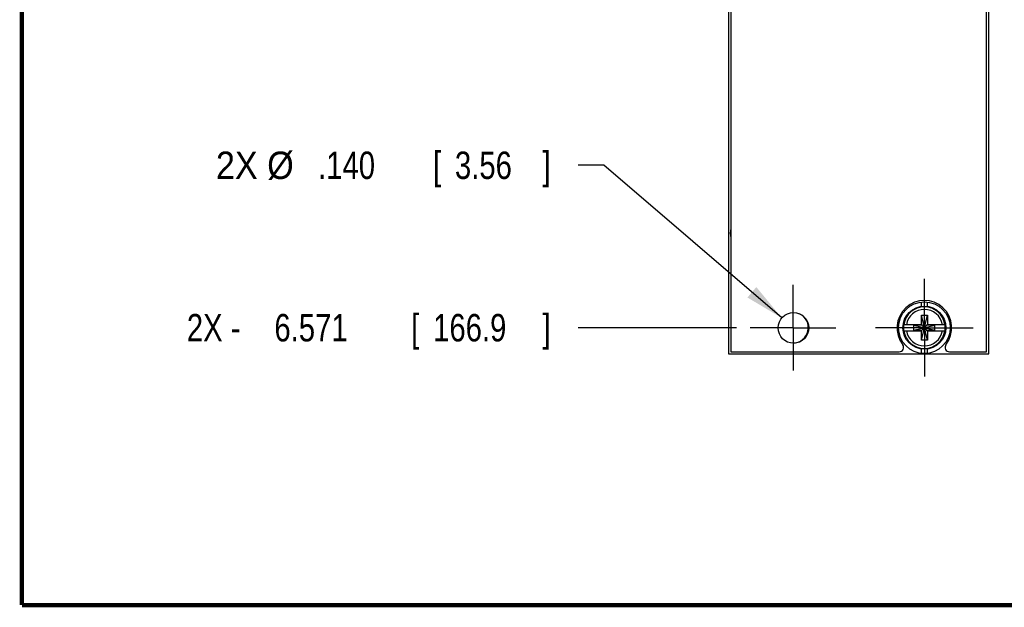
# Model space of a CAD drawing. Header units: inches. Extents: x 0.2 to 16.8, y 0.1 to 10.8.
# Tile 1 of 14: x 0.2 to 4.7, y 0.2 to 2.9. Entities that reach past the tile are written whole.
import ezdxf

# ---------------------------------------------------------------- set-up
doc = ezdxf.new("R2010")
doc.units = ezdxf.units.IN
doc.header["$LTSCALE"] = 0.935
doc.header["$MEASUREMENT"] = 0
doc.linetypes.add('CENTER', pattern=[0.6, 0.375, -0.075, 0.075, -0.075])
doc.layers.get('0').update_dxf_attribs({"linetype": 'CONTINUOUS'})
doc.layers.add('DEFAULT_1', color=7, linetype='CENTER')
doc.layers.add('DIMENSIONS', color=7, linetype='CONTINUOUS')
doc.styles.get("Standard").update_dxf_attribs({"font": 'txt', "width": 0.8})
doc.dimstyles.new('DIMSTYLE_1', dxfattribs={"dimtxt": 0.125, "dimasz": 0.18, "dimexe": 0.18, "dimexo": 0.0625, "dimgap": 0.09, "dimtad": 0, "dimtih": 1, "dimtoh": 1, "dimdec": 3, "dimzin": 4, "dimdsep": 46, "dimtxsty": 'STANDARD', "dimblk": '_FILLED', "dimblk1": '_FILLED', "dimblk2": '_FILLED', "dimcen": 0.09, "dimadec": 0, "dimazin": 0, "dimtp": 0.005, "dimtm": 0.005, "dimtfac": 1, "dimtdec": 3, "dimtofl": 0, "dimtmove": 0, "dimatfit": 3, "dimldrblk": '_FILLED', "dimfxl": 1, "dimtolj": 1, "dimtzin": 4, "dimarcsym": 0})
doc.dimstyles.new('DIMSTYLE_2', dxfattribs={"dimtxt": 0.125, "dimasz": 0.18, "dimexe": 0.18, "dimexo": 0.0625, "dimgap": 0.09, "dimtad": 0, "dimtih": 1, "dimtoh": 1, "dimdec": 3, "dimzin": 4, "dimdsep": 46, "dimtxsty": 'STANDARD', "dimblk": '_FILLED', "dimblk1": '_FILLED', "dimblk2": '_FILLED', "dimcen": 0.09, "dimadec": 0, "dimazin": 0, "dimtp": 0.005, "dimtm": 0.005, "dimtfac": 1, "dimtdec": 3, "dimtofl": 0, "dimtmove": 0, "dimatfit": 3, "dimldrblk": '_FILLED', "dimfxl": 1, "dimtolj": 1, "dimtzin": 4, "dimarcsym": 0})

# ---------------------------------------------------------------- blocks, each defined once
blk = doc.blocks.new('*D3')
at = {"layer": 'DIMENSIONS', "color": 2, "linetype": 'CONTINUOUS'}
blk.add_line((3.5149, 1.5245), (2.7909, 1.5245), dxfattribs=at)
at = {"layer": 'DIMENSIONS', "color": 2, "linetype": 'CONTINUOUS', "width": 0.8}
for s, p in [('2X -', (1.0034, 1.462)), ('6.571', (1.4034, 1.462)), ('[', (2.0284, 1.462)), ('166.9', (2.1284, 1.462)), (']', (2.6284, 1.462))]:
    blk.add_text(s, height=0.125, dxfattribs=at).set_placement(p)
blk = doc.blocks.new('_FILLED')
at = {"color": 0, "linetype": 'BYBLOCK'}
blk.add_solid([(0, 0), (-1, 0.174), (-1, -0.174)], dxfattribs=at)
blk = doc.blocks.new('*D10')
at = {"layer": 'DIMENSIONS', "color": 2, "linetype": 'CONTINUOUS'}
for p, q in [((2.908, 2.2656), (2.7905, 2.2656)), ((3.7212, 1.569), (2.908, 2.2656))]:
    blk.add_line(p, q, dxfattribs=at)
at = {"layer": 'DIMENSIONS', "color": 2, "linetype": 'CONTINUOUS', "xscale": 0.18, "yscale": 0.18, "zscale": 0.18, "rotation": 319.419305}
blk.add_blockref('_FILLED', (3.7212, 1.569), dxfattribs=at)
at = {"layer": 'DIMENSIONS', "color": 2, "linetype": 'CONTINUOUS'}
for s, width, p in [('2X %%c', 0.933333, (1.1363, 2.2031)), ('.140', 0.8, (1.603, 2.2031)), ('[', 0.8, (2.128, 2.2031)), ('3.56', 0.8, (2.228, 2.2031)), (']', 0.8, (2.628, 2.2031))]:
    blk.add_text(s, height=0.125, dxfattribs=dict(at, width=width)).set_placement(p)

msp = doc.modelspace()

# ---------------------------------------------------------------- linework, layer by layer
at = {"color": 7, "linetype": 'CONTINUOUS'}
for p, q in [((3.4784, 8.2165), (3.4784, 1.4045)), ((3.4884, 8.2045), (3.4884, 1.4145)), ((4.6564, 1.4145), (4.6564, 8.2045)), ((4.6664, 1.4045), (4.6664, 8.2165)), ((4.3574, 1.6415), (4.3574, 1.6213)), ((4.3874, 1.6213), (4.3874, 1.6415)), ((4.3586, 1.5816), (4.3862, 1.5816)), ((4.3862, 1.4674), (4.3586, 1.5816)), ((4.3586, 1.5383), (4.3586, 1.5816)), ((4.3586, 1.4674), (4.3862, 1.5816)), ((4.3862, 1.5816), (4.3862, 1.5383)), ((4.2778, 1.5383), (4.3607, 1.5383)), ((4.3239, 1.5128), (4.4209, 1.5362)), ((4.3607, 1.5362), (4.3239, 1.5362)), ((4.3239, 1.5362), (4.4209, 1.5128)), ((4.3239, 1.5128), (4.3239, 1.5362)), ((4.3607, 1.5383), (4.3607, 1.5362)), ((4.3607, 1.5362), (4.3841, 1.5128)), ((4.3607, 1.5128), (4.3841, 1.5362)), ((4.3841, 1.5383), (4.467, 1.5383)), ((4.3841, 1.5383), (4.3841, 1.5362)), ((4.4209, 1.5362), (4.3841, 1.5362)), ((4.4209, 1.5128), (4.4209, 1.5362)), ((4.2778, 1.5107), (4.3607, 1.5107)), ((4.3239, 1.5128), (4.3607, 1.5128)), ((4.3586, 1.4674), (4.3586, 1.5107)), ((4.3607, 1.5107), (4.3607, 1.5128)), ((4.3841, 1.5128), (4.4209, 1.5128)), ((4.3841, 1.5107), (4.3841, 1.5128)), ((4.3841, 1.5107), (4.467, 1.5107)), ((4.3862, 1.5107), (4.3862, 1.4674)), ((4.3862, 1.4674), (4.3586, 1.4674)), ((3.4784, 1.4045), (4.6664, 1.4045)), ((3.4884, 1.4145), (4.2579, 1.4145)), ((4.3574, 1.4277), (4.3574, 1.4075)), ((4.3874, 1.4075), (4.3874, 1.4277)), ((4.4869, 1.4145), (4.6564, 1.4145))]:
    msp.add_line(p, q, dxfattribs=at)
at = {"color": 7, "linetype": 'CONTINUOUS', "const_width": 0.02}
for points in [[(0.25, 10.7586), (0.25, 0.2586)], [(0.25, 0.2586), (16.75, 0.2586)]]:
    msp.add_lwpolyline(points, dxfattribs=at)
at = {"color": 7, "linetype": 'CONTINUOUS'}
for centre, radius in [((4.3724, 1.5245), 0.118), ((4.3724, 1.5245), 0.098), ((3.7744, 1.5235), 0.07)]:
    msp.add_circle(centre, radius, dxfattribs=at)
for centre, radius, start, end in [((3.6034, 1.9555), 0.1175, 169.5727, 190.4273), ((4.3724, 1.5235), 0.125, 322.1357, 217.8643), ((3.7724, 1.5245), 0.07, 270, 64.9597), ((4.3724, 1.5245), 0.0956, 171.7166, 188.2834), ((4.3724, 1.5245), 0.0956, 351.7166, 8.2834), ((4.2579, 1.4345), 0.02, 270, 37.8643), ((4.4869, 1.4345), 0.02, 142.1357, 270)]:
    msp.add_arc(centre, radius, start, end, dxfattribs=at)
at = {"color": 9, "linetype": 'CONTINUOUS'}
for radius, start, end in [(0.0947, 8.3637, 171.6363), (0.0832, 9.5336, 170.4664), (0.0947, 188.3637, 351.6363), (0.0832, 189.5336, 350.4664)]:
    msp.add_arc((4.3724, 1.5245), radius, start, end, dxfattribs=at)
at = {"layer": 'DEFAULT_1', "color": 7, "linetype": 'CENTER'}
for p, q in [((3.7724, 1.5245), (3.7724, 1.7195)), ((4.3724, 1.5245), (4.3724, 1.7475)), ((3.7724, 1.5245), (3.5774, 1.5245)), ((3.7724, 1.5245), (3.9674, 1.5245)), ((3.7724, 1.5245), (3.7724, 1.3295)), ((4.3724, 1.5245), (4.1494, 1.5245)), ((4.3724, 1.5245), (4.5954, 1.5245)), ((4.3724, 1.5245), (4.3724, 1.3015))]:
    msp.add_line(p, q, dxfattribs=at)

# ---------------------------------------------------------------- dimensions: what is measured, and where the dimension line sits
at = {"layer": 'DIMENSIONS', "color": 2, "linetype": 'CONTINUOUS'}
dim = msp.add_ordinate_dim(feature_location=(3.5149, 1.5245), offset=(-0.724, 0), dtype=0, origin=(3.5774, 8.0955), text='2X -<>', dimstyle='DIMSTYLE_1', dxfattribs=at)
dim.commit()
dim.dimension.update_dxf_attribs({"geometry": '*D3', "text_midpoint": (1.8659, 1.5245)})
dim = msp.add_diameter_dim_2p(p1=(3.7212, 1.569), p2=(3.8276, 1.478), text='2X <>', dimstyle='DIMSTYLE_2', dxfattribs=at)
dim.commit()
dim.dimension.update_dxf_attribs({"geometry": '*D10', "text_midpoint": (1.9321, 2.2656), "dimtype": 163})

doc.saveas('drawing.dxf')
